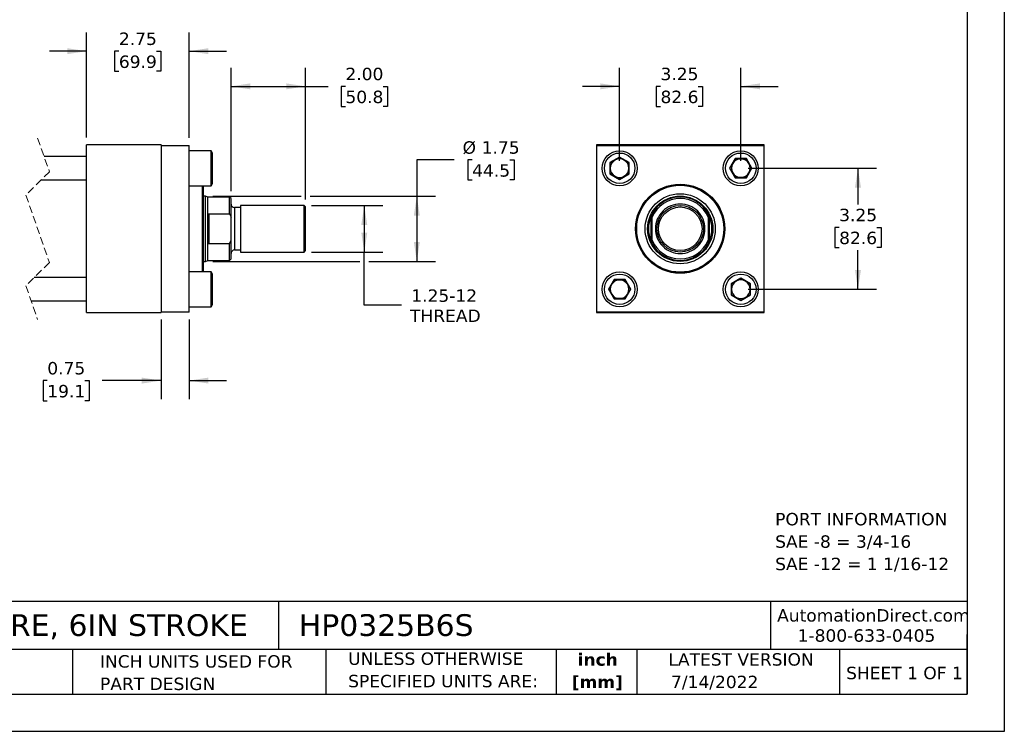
# Model space of a CAD drawing. Header units: inches. Extents: x 0 to 44, y 0 to 34.
# Tile 2 of 3: x 17.6 to 44, y 0 to 19.1. Entities that reach past the tile are written whole.
import ezdxf

# ---------------------------------------------------------------- set-up
doc = ezdxf.new("R2010")
doc.units = ezdxf.units.IN
doc.header["$LTSCALE"] = 4
doc.header["$MEASUREMENT"] = 0
doc.linetypes.add('SLD-Dashed', pattern=[0.075, 0.05, -0.025])
doc.linetypes.add('SLD-Solid', pattern=[0])
doc.layers.add('DIMENSIONS', color=140, linetype='SLD-Solid', lineweight=25)
doc.layers.add('TEXT', color=140, linetype='SLD-Solid', lineweight=25)
doc.styles.add('SLDTEXTSTYLE0', font='VERDANA.TTF')
doc.styles.add('SLDTEXTSTYLE1', font='VERDANAB.TTF')
doc.dimstyles.new('SLDDIMSTYLE0', dxfattribs={"dimtxt": 0.339844, "dimasz": 0.52, "dimexe": 0, "dimexo": 0.0625, "dimgap": 0.084961, "dimtad": 0, "dimtih": 1, "dimtoh": 1, "dimrnd": 1e-09, "dimzin": 12, "dimdsep": 46, "dimtxsty": 'SLDTEXTSTYLE0', "dimsah": 1, "dimcen": 0.09, "dimadec": 0, "dimazin": 3, "dimtfac": 1, "dimtofl": 0, "dimtmove": 0, "dimatfit": 3, "dimfxl": 0, "dimfrac": 2, "dimtolj": 1, "dimtzin": 12, "dimarcsym": 0})
doc.dimstyles.new('SLDDIMSTYLE1', dxfattribs={"dimtxt": 0.339844, "dimasz": 0.52, "dimexe": 0, "dimexo": 0.0625, "dimgap": 0.084961, "dimtad": 0, "dimtih": 1, "dimtoh": 1, "dimrnd": 1e-09, "dimzin": 12, "dimdsep": 46, "dimtxsty": 'SLDTEXTSTYLE0', "dimsah": 1, "dimcen": 0.09, "dimadec": 0, "dimazin": 3, "dimtfac": 1, "dimtmove": 0, "dimatfit": 0, "dimfxl": 0, "dimfrac": 2, "dimtolj": 1, "dimtzin": 12, "dimarcsym": 0})
doc.dimstyles.new('SLDDIMSTYLE2', dxfattribs={"dimtxt": 0.339844, "dimasz": 0.52, "dimexe": 0, "dimexo": 0.0625, "dimgap": 0.084961, "dimtad": 0, "dimtih": 1, "dimtoh": 1, "dimrnd": 1e-09, "dimdsep": 46, "dimtxsty": 'SLDTEXTSTYLE0', "dimsah": 1, "dimcen": 0.09, "dimadec": 0, "dimazin": 2, "dimtfac": 1, "dimtmove": 0, "dimatfit": 0, "dimfxl": 0, "dimfrac": 2, "dimtolj": 1, "dimtzin": 12, "dimarcsym": 0})
doc.dimstyles.new('SLDDIMSTYLE3', dxfattribs={"dimtxt": 0.339844, "dimasz": 0.52, "dimexe": 0, "dimexo": 0.0625, "dimgap": 0.084961, "dimtad": 0, "dimtih": 1, "dimtoh": 1, "dimrnd": 1e-09, "dimzin": 4, "dimdsep": 46, "dimtxsty": 'SLDTEXTSTYLE0', "dimsah": 1, "dimcen": 0.09, "dimadec": 0, "dimazin": 1, "dimtfac": 1, "dimtofl": 0, "dimtmove": 0, "dimatfit": 3, "dimfxl": 0, "dimfrac": 2, "dimtolj": 1, "dimtzin": 12, "dimarcsym": 0})

# ---------------------------------------------------------------- blocks, each defined once
blk = doc.blocks.new('SW_NOTE_0')
at = {"layer": 'TEXT', "color": 0, "char_height": 0.33333, "attachment_point": 1, "style": 'SLDTEXTSTYLE0'}
for s, insert in [('PORT INFORMATION', (0, 0.423)), ('SAE -8 = 3/4-16', (0, -0.179)), ('SAE -12 = 1 1/16-12', (0, -0.78))]:
    blk.add_mtext(s, dxfattribs=dict(at, insert=insert))
blk = doc.blocks.new('SW_NOTE_0_1')
at = {"layer": 'TEXT', "color": 0, "char_height": 0.3333, "attachment_point": 2, "style": 'SLDTEXTSTYLE1'}
for s, insert in [('inch', (0.5, 0.423)), ('[mm]', (0.489, -0.179))]:
    blk.add_mtext(s, dxfattribs=dict(at, insert=insert))
blk = doc.blocks.new('SW_NOTE_0_2')
at = {"layer": 'TEXT', "color": 0, "char_height": 0.33333, "attachment_point": 1, "style": 'SLDTEXTSTYLE0'}
for s, insert in [('UNLESS OTHERWISE ', (0, 0.423)), ('SPECIFIED UNITS ARE:', (0, -0.179))]:
    blk.add_mtext(s, dxfattribs=dict(at, insert=insert))
blk = doc.blocks.new('SW_NOTE_0_6')
at = {"layer": 'TEXT', "color": 0, "char_height": 0.33333, "attachment_point": 1, "style": 'SLDTEXTSTYLE0'}
for s, insert in [('INCH UNITS USED FOR ', (0, 0.423)), ('PART DESIGN', (0, -0.179))]:
    blk.add_mtext(s, dxfattribs=dict(at, insert=insert))
blk = doc.blocks.new('_D_1')
at = {"layer": 'DIMENSIONS'}
for p, q in [((19.377, 15.946), (19.377, 18.765)), ((22.127, 15.936), (22.127, 18.765)), ((19.377, 18.265), (18.377, 18.265)), ((20.243, 18.265), (20.129, 18.265)), ((20.129, 18.265), (20.129, 17.725)), ((21.253, 18.265), (21.367, 18.265)), ((21.367, 18.265), (21.367, 17.725)), ((22.127, 18.265), (23.127, 18.265)), ((20.129, 17.725), (20.243, 17.725)), ((21.367, 17.725), (21.253, 17.725))]:
    blk.add_line(p, q, dxfattribs=at)
for points in [[(19.377, 18.265), (18.857, 18.345), (18.857, 18.185)], [(22.127, 18.265), (22.647, 18.185), (22.647, 18.345)]]:
    blk.add_solid(points, dxfattribs=at)
at = {"layer": 'DIMENSIONS', "char_height": 0.3333, "attachment_point": 1, "style": 'SLDTEXTSTYLE0'}
for s, insert in [('2.75', (20.243, 18.765)), ('69.9', (20.243, 18.148))]:
    blk.add_mtext(s, dxfattribs=dict(at, insert=insert))
blk = doc.blocks.new('_D_2')
at = {"layer": 'DIMENSIONS'}
for p, q in [((21.377, 11.056), (21.377, 8.919)), ((22.127, 11.056), (22.127, 8.919)), ((18.322, 9.419), (18.208, 9.419)), ((18.208, 9.419), (18.208, 8.879)), ((19.332, 9.419), (19.446, 9.419)), ((19.446, 9.419), (19.446, 8.879)), ((21.377, 9.419), (19.792, 9.419)), ((22.127, 9.419), (23.127, 9.419)), ((18.208, 8.879), (18.322, 8.879)), ((19.446, 8.879), (19.332, 8.879))]:
    blk.add_line(p, q, dxfattribs=at)
for points in [[(21.377, 9.419), (20.857, 9.499), (20.857, 9.339)], [(22.127, 9.419), (22.647, 9.339), (22.647, 9.499)]]:
    blk.add_solid(points, dxfattribs=at)
at = {"layer": 'DIMENSIONS', "char_height": 0.3333, "attachment_point": 1, "style": 'SLDTEXTSTYLE0'}
for s, insert in [('0.75', (18.322, 9.918)), ('19.1', (18.322, 9.302))]:
    blk.add_mtext(s, dxfattribs=dict(at, insert=insert))
blk = doc.blocks.new('_D_3')
at = {"layer": 'DIMENSIONS'}
for p, q in [((23.252, 14.507), (23.252, 17.82)), ((25.252, 14.281), (25.252, 17.82)), ((23.252, 17.32), (25.252, 17.32)), ((25.252, 17.32), (25.862, 17.32)), ((26.322, 17.32), (26.208, 17.32)), ((26.208, 17.32), (26.208, 16.78)), ((27.332, 17.32), (27.446, 17.32)), ((27.446, 17.32), (27.446, 16.78)), ((26.208, 16.78), (26.322, 16.78)), ((27.446, 16.78), (27.332, 16.78))]:
    blk.add_line(p, q, dxfattribs=at)
for points in [[(23.252, 17.32), (23.772, 17.24), (23.772, 17.4)], [(25.252, 17.32), (24.732, 17.4), (24.732, 17.24)]]:
    blk.add_solid(points, dxfattribs=at)
at = {"layer": 'DIMENSIONS', "char_height": 0.3333, "attachment_point": 1, "style": 'SLDTEXTSTYLE0'}
for s, insert in [('2.00', (26.322, 17.82)), ('50.8', (26.322, 17.204))]:
    blk.add_mtext(s, dxfattribs=dict(at, insert=insert))
blk = doc.blocks.new('_D_4')
at = {"layer": 'DIMENSIONS'}
for p, q in [((25.412, 14.121), (27.327, 14.121)), ((26.827, 14.121), (26.827, 12.871)), ((25.412, 12.871), (27.327, 12.871)), ((26.827, 11.444), (26.827, 12.871)), ((27.827, 11.444), (26.827, 11.444))]:
    blk.add_line(p, q, dxfattribs=at)
for points in [[(26.827, 14.121), (26.747, 13.601), (26.907, 13.601)], [(26.827, 12.871), (26.907, 13.391), (26.747, 13.391)]]:
    blk.add_solid(points, dxfattribs=at)
at = {"layer": 'DIMENSIONS', "char_height": 0.3333, "attachment_point": 1, "style": 'SLDTEXTSTYLE0'}
for s, insert in [('1.25-12', (28.089, 11.867)), ('THREAD', (28.055, 11.327))]:
    blk.add_mtext(s, dxfattribs=dict(at, insert=insert))
blk = doc.blocks.new('_D_5')
at = {"layer": 'DIMENSIONS'}
for p, q in [((29.237, 15.346), (28.237, 15.346)), ((28.237, 15.346), (28.237, 14.371)), ((29.721, 15.346), (29.607, 15.346)), ((29.607, 15.346), (29.607, 14.806)), ((30.731, 15.346), (30.845, 15.346)), ((30.845, 15.346), (30.845, 14.806)), ((29.607, 14.806), (29.721, 14.806)), ((30.845, 14.806), (30.731, 14.806)), ((22.763, 14.371), (25.132, 14.371)), ((25.372, 14.371), (28.737, 14.371)), ((28.237, 14.371), (28.237, 12.621)), ((22.763, 12.621), (26.707, 12.621)), ((26.947, 12.621), (28.737, 12.621))]:
    blk.add_line(p, q, dxfattribs=at)
for points in [[(28.237, 14.371), (28.157, 13.851), (28.317, 13.851)], [(28.237, 12.621), (28.317, 13.141), (28.157, 13.141)]]:
    blk.add_solid(points, dxfattribs=at)
at = {"layer": 'DIMENSIONS', "char_height": 0.3333, "attachment_point": 1, "style": 'SLDTEXTSTYLE0'}
for s, insert in [('%%c', (29.465, 15.845)), ('1.75', (29.978, 15.845)), ('44.5', (29.721, 15.229))]:
    blk.add_mtext(s, dxfattribs=dict(at, insert=insert))
blk = doc.blocks.new('_D_6')
at = {"layer": 'DIMENSIONS'}
for p, q in [((33.679, 15.321), (33.679, 17.82)), ((36.929, 15.321), (36.929, 17.82)), ((33.679, 17.32), (32.679, 17.32)), ((34.776, 17.32), (34.662, 17.32)), ((34.662, 17.32), (34.662, 16.78)), ((35.786, 17.32), (35.9, 17.32)), ((35.9, 17.32), (35.9, 16.78)), ((36.929, 17.32), (37.929, 17.32)), ((34.662, 16.78), (34.776, 16.78)), ((35.9, 16.78), (35.786, 16.78))]:
    blk.add_line(p, q, dxfattribs=at)
for points in [[(33.679, 17.32), (33.159, 17.4), (33.159, 17.24)], [(36.929, 17.32), (37.449, 17.24), (37.449, 17.4)]]:
    blk.add_solid(points, dxfattribs=at)
at = {"layer": 'DIMENSIONS', "char_height": 0.3333, "attachment_point": 1, "style": 'SLDTEXTSTYLE0'}
for s, insert in [('3.25', (34.776, 17.82)), ('82.6', (34.776, 17.204))]:
    blk.add_mtext(s, dxfattribs=dict(at, insert=insert))
blk = doc.blocks.new('_D_7')
at = {"layer": 'DIMENSIONS'}
for p, q in [((37.129, 15.121), (40.574, 15.121)), ((40.074, 15.121), (40.074, 14.15)), ((39.569, 13.534), (39.454, 13.534)), ((39.454, 13.534), (39.454, 12.994)), ((40.578, 13.534), (40.693, 13.534)), ((40.693, 13.534), (40.693, 12.994)), ((39.454, 12.994), (39.569, 12.994)), ((40.693, 12.994), (40.578, 12.994)), ((40.074, 11.871), (40.074, 12.918)), ((37.129, 11.871), (40.574, 11.871))]:
    blk.add_line(p, q, dxfattribs=at)
for points in [[(40.074, 15.121), (39.994, 14.601), (40.154, 14.601)], [(40.074, 11.871), (40.154, 12.391), (39.994, 12.391)]]:
    blk.add_solid(points, dxfattribs=at)
at = {"layer": 'DIMENSIONS', "char_height": 0.3333, "attachment_point": 1, "style": 'SLDTEXTSTYLE0'}
for s, insert in [('3.25', (39.569, 14.033)), ('82.6', (39.569, 13.417))]:
    blk.add_mtext(s, dxfattribs=dict(at, insert=insert))

msp = doc.modelspace()

# ---------------------------------------------------------------- linework, layer by layer
at = {"color": 7, "linetype": 'SLD-Solid'}
for p, q in [((44, 34), (44, 0)), ((44, 0), (0, 0))]:
    msp.add_line(p, q, dxfattribs=at)
at = {"color": 7, "linetype": 'SLD-Dashed', "lineweight": 18}
for p, q in [((18.063, 15.933), (18.378, 15.029)), ((18.378, 15.029), (17.748, 14.399)), ((17.748, 14.399), (18.378, 12.592)), ((18.378, 12.592), (17.748, 11.962)), ((17.748, 11.962), (18.063, 11.058))]:
    msp.add_line(p, q, dxfattribs=at)
for p, q in [((19.377, 11.246), (19.377, 15.746)), ((21.377, 15.746), (19.377, 15.746)), ((21.377, 15.746), (21.377, 11.246)), ((21.377, 15.736), (22.127, 15.736)), ((22.127, 11.256), (22.127, 15.736)), ((22.717, 15.59), (22.127, 15.59)), ((22.752, 15.53), (22.717, 15.59)), ((22.717, 14.652), (22.717, 15.59)), ((33.054, 15.746), (33.054, 11.246)), ((37.554, 15.746), (33.054, 15.746)), ((33.064, 11.256), (33.064, 15.736)), ((33.064, 15.736), (37.544, 15.736)), ((37.544, 15.736), (37.544, 11.256)), ((37.554, 11.246), (37.554, 15.746)), ((19.377, 15.433), (18.237, 15.433)), ((22.752, 14.712), (22.752, 15.53)), ((33.679, 15.421), (33.419, 15.271)), ((33.429, 15.265), (33.679, 15.409)), ((33.939, 15.271), (33.679, 15.421)), ((33.679, 15.409), (33.679, 15.421)), ((33.679, 15.409), (33.929, 15.265)), ((36.779, 15.381), (36.629, 15.121)), ((36.64, 15.121), (36.785, 15.371)), ((37.079, 15.381), (36.779, 15.381)), ((36.785, 15.371), (36.779, 15.381)), ((36.785, 15.371), (37.073, 15.371)), ((37.073, 15.371), (37.079, 15.381)), ((37.073, 15.371), (37.218, 15.121)), ((37.229, 15.121), (37.079, 15.381)), ((33.429, 15.265), (33.419, 15.271)), ((33.419, 15.271), (33.419, 14.97)), ((33.429, 14.976), (33.429, 15.265)), ((33.929, 15.265), (33.939, 15.271)), ((33.929, 15.265), (33.929, 14.976)), ((33.939, 14.97), (33.939, 15.271)), ((36.629, 15.121), (36.779, 14.861)), ((36.64, 15.121), (36.629, 15.121)), ((36.785, 14.871), (36.64, 15.121)), ((37.218, 15.121), (37.073, 14.871)), ((37.079, 14.861), (37.229, 15.121)), ((37.218, 15.121), (37.229, 15.121)), ((18.156, 14.808), (19.377, 14.808)), ((33.429, 14.976), (33.419, 14.97)), ((33.419, 14.97), (33.679, 14.82)), ((33.679, 14.832), (33.429, 14.976)), ((33.929, 14.976), (33.679, 14.832)), ((33.679, 14.82), (33.939, 14.97)), ((33.679, 14.832), (33.679, 14.82)), ((33.939, 14.97), (33.929, 14.976)), ((36.779, 14.861), (36.785, 14.871)), ((36.779, 14.861), (37.079, 14.861)), ((37.073, 14.871), (36.785, 14.871)), ((37.073, 14.871), (37.079, 14.861)), ((22.127, 14.652), (22.717, 14.652)), ((22.489, 12.34), (22.489, 14.652)), ((22.509, 12.34), (22.509, 14.652)), ((22.717, 14.652), (22.752, 14.712)), ((22.563, 14.371), (22.509, 14.371)), ((22.627, 14.347), (22.563, 14.371)), ((22.563, 13.496), (22.563, 14.371)), ((23.212, 14.347), (22.627, 14.347)), ((22.627, 13.834), (22.627, 14.347)), ((23.252, 14.307), (23.212, 14.347)), ((23.212, 13.899), (23.212, 14.347)), ((23.252, 13.805), (23.252, 14.307)), ((23.502, 14.065), (23.347, 14.065)), ((23.347, 14.065), (23.347, 13.496)), ((25.212, 14.121), (23.502, 14.121)), ((23.502, 14.121), (23.502, 13.496)), ((25.252, 14.081), (25.212, 14.121)), ((25.212, 13.496), (25.212, 14.121)), ((25.252, 12.911), (25.252, 14.081)), ((22.627, 13.157), (22.627, 13.834)), ((22.659, 13.899), (22.659, 13.092)), ((22.659, 13.899), (23.212, 13.899)), ((23.212, 13.899), (23.252, 13.805)), ((23.252, 13.186), (23.252, 13.805)), ((34.523, 13.157), (34.523, 13.834)), ((34.554, 13.186), (34.554, 13.805)), ((36.054, 13.805), (36.054, 13.186)), ((36.085, 13.834), (36.085, 13.157)), ((22.563, 12.621), (22.563, 13.496)), ((23.347, 13.496), (23.347, 12.926)), ((23.502, 13.496), (23.502, 12.871)), ((25.212, 12.871), (25.212, 13.496)), ((22.627, 12.644), (22.627, 13.157)), ((23.212, 13.092), (22.659, 13.092)), ((23.212, 13.092), (23.252, 13.186)), ((23.212, 12.644), (23.212, 13.092)), ((23.252, 12.684), (23.252, 13.186)), ((23.212, 12.644), (23.252, 12.684)), ((23.347, 12.926), (23.502, 12.926)), ((23.502, 12.871), (25.212, 12.871)), ((25.212, 12.871), (25.252, 12.911)), ((22.509, 12.621), (22.563, 12.621)), ((22.563, 12.621), (22.627, 12.644)), ((22.627, 12.644), (23.212, 12.644)), ((19.377, 12.183), (17.969, 12.183)), ((22.717, 12.34), (22.127, 12.34)), ((22.752, 12.28), (22.717, 12.34)), ((22.717, 11.402), (22.717, 12.34)), ((22.752, 11.871), (22.752, 12.28)), ((36.929, 12.171), (36.669, 12.021)), ((36.679, 12.015), (36.929, 12.159)), ((36.929, 12.159), (36.929, 12.171)), ((37.189, 12.021), (36.929, 12.171)), ((36.929, 12.159), (37.179, 12.015)), ((33.529, 12.131), (33.379, 11.871)), ((33.39, 11.871), (33.535, 12.121)), ((33.535, 12.121), (33.529, 12.131)), ((33.829, 12.131), (33.529, 12.131)), ((33.535, 12.121), (33.823, 12.121)), ((33.829, 12.131), (33.823, 12.121)), ((33.823, 12.121), (33.968, 11.871)), ((33.979, 11.871), (33.829, 12.131)), ((36.669, 12.021), (36.669, 11.72)), ((36.669, 12.021), (36.679, 12.015)), ((36.679, 11.726), (36.679, 12.015)), ((37.179, 12.015), (37.189, 12.021)), ((37.179, 12.015), (37.179, 11.726)), ((37.189, 11.72), (37.189, 12.021)), ((22.752, 11.462), (22.752, 11.871)), ((33.39, 11.871), (33.379, 11.871)), ((33.379, 11.871), (33.529, 11.611)), ((33.535, 11.621), (33.39, 11.871)), ((33.968, 11.871), (33.823, 11.621)), ((33.829, 11.611), (33.979, 11.871)), ((33.968, 11.871), (33.979, 11.871)), ((36.679, 11.726), (36.669, 11.72)), ((36.669, 11.72), (36.929, 11.57)), ((36.929, 11.582), (36.679, 11.726)), ((37.179, 11.726), (36.929, 11.582)), ((36.929, 11.57), (37.189, 11.72)), ((37.179, 11.726), (37.189, 11.72)), ((17.888, 11.558), (19.377, 11.558)), ((22.127, 11.402), (22.717, 11.402)), ((22.717, 11.402), (22.752, 11.462)), ((33.535, 11.621), (33.529, 11.611)), ((33.529, 11.611), (33.829, 11.611)), ((33.823, 11.621), (33.535, 11.621)), ((33.823, 11.621), (33.829, 11.611)), ((36.929, 11.582), (36.929, 11.57)), ((19.377, 11.246), (21.377, 11.246)), ((22.127, 11.256), (21.377, 11.256)), ((33.054, 11.246), (37.554, 11.246)), ((37.544, 11.256), (33.064, 11.256))]:
    msp.add_line(p, q)
for centre, radius in [((33.679, 15.121), 0.469), ((36.929, 15.121), 0.469), ((33.679, 15.121), 0.409), ((36.929, 15.121), 0.409), ((35.304, 13.496), 1.195), ((35.304, 13.496), 1.187), ((35.304, 13.496), 1.167), ((35.304, 13.496), 0.942), ((35.304, 13.496), 0.876), ((35.304, 13.496), 0.875), ((35.304, 13.496), 0.625), ((35.304, 13.496), 0.585), ((33.679, 11.871), 0.469), ((33.679, 11.871), 0.409), ((36.929, 11.871), 0.469), ((36.929, 11.871), 0.409)]:
    msp.add_circle(centre, radius)
for centre, radius, start, end in [((33.679, 15.121), 0.25, 120, 180), ((33.679, 15.121), 0.25, 60, 120), ((33.679, 15.121), 0.25, 0, 60), ((36.929, 15.121), 0.25, 90, 150), ((36.929, 15.121), 0.25, 30, 90), ((33.679, 15.121), 0.25, 180, 240), ((33.679, 15.121), 0.25, 300, 0), ((36.929, 15.121), 0.25, 150, 210), ((36.929, 15.121), 0.25, 330, 30), ((33.679, 15.121), 0.25, 240, 300), ((36.929, 15.121), 0.25, 210, 270), ((36.929, 15.121), 0.25, 270, 330), ((35.304, 13.496), 0.852, 28.2612, 151.7388), ((35.304, 13.496), 0.811, 22.4498, 157.5502), ((23.347, 14.16), 0.095, 180.0004, 269.9997), ((35.304, 13.496), 0.852, 156.5631, 203.4369), ((35.304, 13.496), 0.851, 336.5631, 23.4369), ((35.304, 13.496), 0.811, 202.4498, 337.5502), ((35.304, 13.496), 0.852, 208.2612, 331.7388), ((23.347, 12.831), 0.095, 90.0003, 179.9996), ((33.679, 11.871), 0.25, 150, 210), ((33.679, 11.871), 0.25, 90, 150), ((33.679, 11.871), 0.25, 30, 90), ((33.679, 11.871), 0.25, 330, 30), ((36.929, 11.871), 0.25, 120, 180), ((36.929, 11.871), 0.25, 60, 120), ((36.929, 11.871), 0.25, 360, 60), ((33.679, 11.871), 0.25, 210, 270), ((33.679, 11.871), 0.25, 270, 330), ((36.929, 11.871), 0.25, 180, 240), ((36.929, 11.871), 0.25, 240, 300), ((36.929, 11.871), 0.25, 300, 360)]:
    msp.add_arc(centre, radius, start, end)
for points, knots in [([(35.968, 13.496), (35.968, 13.672), (35.898, 13.841), (35.649, 14.09), (35.48, 14.16), (35.128, 14.16), (34.959, 14.09), (34.709, 13.841), (34.639, 13.672), (34.639, 13.496)], [0, 0, 0, 0, 0.25, 0.25, 0.5, 0.5, 0.75, 0.75, 1, 1, 1, 1]), ([(22.627, 13.834), (22.628, 13.847), (22.629, 13.863), (22.637, 13.883), (22.643, 13.892), (22.651, 13.897), (22.655, 13.899), (22.658, 13.899), (22.659, 13.899)], [0, 0, 0, 0, 0.48011, 0.62956, 0.82104, 0.89981, 0.981761, 1, 1, 1, 1]), ([(34.523, 13.834), (34.525, 13.841), (34.528, 13.847), (34.534, 13.86), (34.537, 13.866), (34.543, 13.878), (34.546, 13.884), (34.55, 13.891), (34.551, 13.894), (34.553, 13.898), (34.554, 13.899), (34.554, 13.899)], [0, 0, 0, 0, 0.25, 0.25, 0.5, 0.5, 0.75, 0.75, 0.875, 0.875, 1, 1, 1, 1]), ([(36.054, 13.899), (36.054, 13.899), (36.055, 13.898), (36.056, 13.894), (36.058, 13.892), (36.062, 13.884), (36.065, 13.878), (36.071, 13.866), (36.074, 13.86), (36.079, 13.847), (36.082, 13.841), (36.085, 13.834)], [0, 0, 0, 0, 0.125, 0.125, 0.25, 0.25, 0.5, 0.5, 0.75, 0.75, 1, 1, 1, 1]), ([(34.639, 13.496), (34.639, 13.319), (34.709, 13.15), (34.959, 12.901), (35.128, 12.831), (35.48, 12.831), (35.649, 12.901), (35.898, 13.15), (35.968, 13.319), (35.968, 13.496)], [0, 0, 0, 0, 0.25, 0.25, 0.5, 0.5, 0.75, 0.75, 1, 1, 1, 1]), ([(22.659, 13.092), (22.657, 13.093), (22.653, 13.093), (22.647, 13.096), (22.639, 13.104), (22.629, 13.125), (22.628, 13.144), (22.627, 13.157)], [0, 0, 0, 0, 0.068491, 0.150345, 0.272813, 0.497255, 1, 1, 1, 1]), ([(34.554, 13.092), (34.554, 13.092), (34.553, 13.094), (34.551, 13.097), (34.55, 13.1), (34.546, 13.107), (34.543, 13.113), (34.537, 13.125), (34.534, 13.131), (34.528, 13.144), (34.525, 13.15), (34.523, 13.157)], [0, 0, 0, 0, 0.125, 0.125, 0.25, 0.25, 0.5, 0.5, 0.75, 0.75, 1, 1, 1, 1]), ([(36.085, 13.157), (36.082, 13.15), (36.079, 13.144), (36.074, 13.131), (36.071, 13.125), (36.065, 13.113), (36.062, 13.107), (36.058, 13.1), (36.056, 13.097), (36.055, 13.094), (36.054, 13.092), (36.054, 13.092)], [0, 0, 0, 0, 0.25, 0.25, 0.5, 0.5, 0.75, 0.75, 0.875, 0.875, 1, 1, 1, 1])]:
    msp.add_open_spline(points, degree=3, knots=knots)
for points in [[(34.554, 13.899), (34.554, 13.868), (34.554, 13.837), (34.554, 13.805)], [(36.054, 13.805), (36.054, 13.837), (36.054, 13.868), (36.054, 13.899)], [(34.554, 13.092), (34.554, 13.123), (34.554, 13.154), (34.554, 13.186)], [(36.054, 13.186), (36.054, 13.154), (36.054, 13.123), (36.054, 13.092)]]:
    msp.add_open_spline(points, degree=3)
at = {"layer": 'TEXT'}
for p, q in [((43, 33), (43, 1)), ((43, 3.484), (1, 3.484)), ((24.529, 3.484), (24.529, 2.2)), ((37.728, 3.484), (37.728, 2.2)), ((43, 1), (43, 2.6)), ((43, 2.2), (1, 2.2)), ((18.999, 2.2), (18.999, 1)), ((25.792, 2.2), (25.792, 1)), ((31.972, 2.2), (31.972, 1)), ((34.144, 2.2), (34.144, 1)), ((39.582, 2.2), (39.582, 1)), ((1, 1), (43, 1))]:
    msp.add_line(p, q, dxfattribs=at)

# ---------------------------------------------------------------- block references
for name, p in [('SW_NOTE_0', (37.852, 5.442)), ('SW_NOTE_0_2', (26.395, 1.696)), ('SW_NOTE_0_1', (32.59, 1.673)), ('SW_NOTE_0_6', (19.737, 1.622))]:
    msp.add_blockref(name, p, dxfattribs=at)

# ---------------------------------------------------------------- texts
at = {"layer": 'TEXT', "style": 'SLDTEXTSTYLE0'}
for s, insert, char_height, attachment_point in [('AutomationDirect.com', (37.905, 3.281), 0.33333, 1), ('HYDRAULIC CYLINDER: NFPA, 3.25IN BORE, 6IN STROKE', (1.254, 3.145), 0.58333, 1), ('HP0325B6S', (25.072, 3.145), 0.5833, 1), ('1-800-633-0405', (38.455, 2.74), 0.33333, 1), ('LATEST VERSION', (36.937, 2.098), 0.33333, 2), ('SHEET 1 OF 1', (39.755, 1.734), 0.33333, 1), ('7/14/2022', (35.057, 1.494), 0.3333, 1)]:
    msp.add_mtext(s, dxfattribs=dict(at, insert=insert, char_height=char_height, attachment_point=attachment_point))

# ---------------------------------------------------------------- dimensions: what is measured, and where the dimension line sits
at = {"layer": 'DIMENSIONS'}
for base, p1, p2, dimstyle, picture, middle in [((22.127, 18.265), (19.377, 15.746), (22.127, 15.736), 'SLDDIMSTYLE1', '_D_1', (20.748, 18.265)), ((23.252, 17.32), (25.252, 14.081), (23.252, 14.307), 'SLDDIMSTYLE3', '_D_3', (26.827, 17.32)), ((21.377, 9.419), (22.127, 11.256), (21.377, 11.256), 'SLDDIMSTYLE2', '_D_2', (18.827, 9.419))]:
    dim = msp.add_linear_dim(base=base, p1=p1, p2=p2, dimstyle=dimstyle, dxfattribs=at)
    dim.commit()
    dim.dimension.update_dxf_attribs({"geometry": picture, "text_midpoint": middle, "dimtype": 160})
for base, p1, p2, angle, dimstyle, picture, middle in [((36.929, 17.32), (33.679, 15.121), (36.929, 15.121), 0, 'SLDDIMSTYLE1', '_D_6', (35.281, 17.32)), ((40.074, 11.871), (36.929, 15.121), (36.929, 11.871), 90, 'SLDDIMSTYLE0', '_D_7', (40.074, 13.534))]:
    dim = msp.add_linear_dim(base=base, p1=p1, p2=p2, angle=angle, dimstyle=dimstyle, dxfattribs=at)
    dim.commit()
    dim.dimension.update_dxf_attribs({"geometry": picture, "text_midpoint": middle, "dimtype": 160})
for base, p1, p2, text, picture, middle in [((28.237, 12.621), (22.563, 14.371), (22.563, 12.621), '%%c<>', '_D_5', (28.237, 15.346)), ((26.827, 12.871), (25.212, 14.121), (25.212, 12.871), '1.25-12\\PTHREAD', '_D_4', (26.827, 11.444))]:
    dim = msp.add_linear_dim(base=base, p1=p1, p2=p2, angle=90, text=text, dimstyle='SLDDIMSTYLE0', dxfattribs=at)
    dim.commit()
    dim.dimension.update_dxf_attribs({"geometry": picture, "text_midpoint": middle, "dimtype": 160})

doc.saveas('drawing.dxf')
